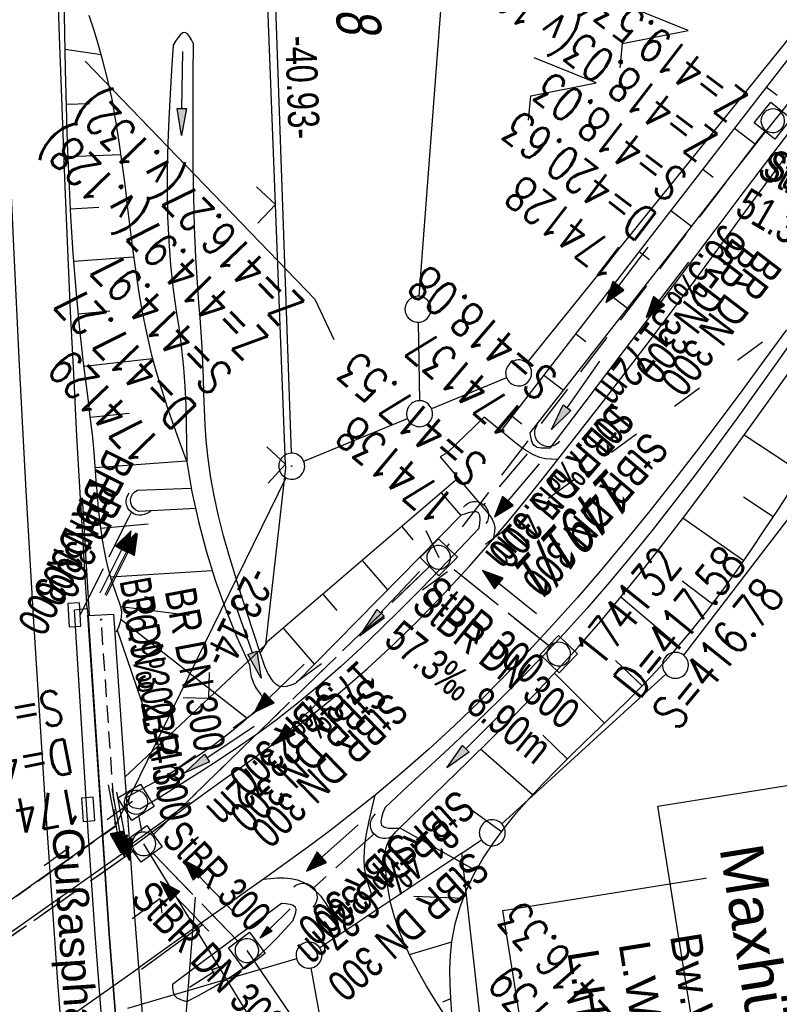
# Model space of a CAD drawing. Extents: x 508367 to 508796, y 450874 to 451832.
# Tile 26 of 37: x 508515 to 508558, y 451535 to 451592. Entities that reach past the tile are written whole.
import ezdxf

# ---------------------------------------------------------------- set-up
doc = ezdxf.new("R2010")
doc.units = 0
doc.header["$LTSCALE"] = 10
doc.header["$MEASUREMENT"] = 0
for name, pattern in [('ACAD_ISO03W100', [30, 12, -18]), ('AUSGEZOGEN', [0]), ('LT00', [0]), ('LT12', [0.4, 0.3, -0.1]), ('LT17', [0.15, 0.1, -0.05]), ('STRICHLINIE2', [0.375, 0.25, -0.125])]:
    doc.linetypes.add(name, pattern=pattern)
doc.layers.get('0').update_dxf_attribs({"linetype": 'LT00'})
for name, color, linetype in [('--EK_BW_TEXT_B', 20, 'LT00'), ('--EK_FBR', 250, 'LT00'), ('--EK_Halt-Pfeil', 4, 'LT00'), ('--EK_Haltung', 7, 'STRICHLINIE2'), ('--EK_Haltung-Text', 140, 'LT00'), ('--EK_Schacht-Text', 5, 'LT00'), ('--EL_DFK_AB_L', 21, 'LT00'), ('--EL_DFK_AB_P', 7, 'LT00'), ('--EL_Halt-Pfeil', 4, 'LT00'), ('--EL_Haltung', 182, 'STRICHLINIE2'), ('--EL_Haltung-Text', 182, 'LT00'), ('ABSTAND', 8, 'LT00'), ('BW_TEXT_B', 20, 'AUSGEZOGEN'), ('DFK_AB_L', 21, 'LT00'), ('DFK_AB_P', 7, 'LT00'), ('DFK_FLUR_NR', 250, 'LT00'), ('DFK_GZPKT', 250, 'LT00'), ('DFK_KATASTER', 250, 'LT00'), ('DFK_NUTZUNG', 250, 'LT00'), ('DL', 182, 'LT12'), ('DL_PFEIL', 201, 'LT00'), ('DL_TEXT', 182, 'LT00'), ('PFEIL', 140, 'AUSGEZOGEN'), ('RINNE_TEXT', 11, 'Continuous'), ('V121_AFBR_BAB', 250, 'LT00'), ('V121_BOESCH', 250, 'LT00'), ('V121_BOSCHUNG', 250, 'LT00'), ('V121_BR_KAPPE', 30, 'LT00'), ('V121_BR_WID', 30, 'LT17'), ('V121_EINFAHRT', 250, 'LT00'), ('V121_GRABEN', 250, 'LT00'), ('V121_H_BORD', 8, 'LT00'), ('V121_KA_MULD', 182, 'LT00'), ('V121_LD_MARK', 250, 'LT00'), ('V121_RAUHGE', 250, 'LT00'), ('V121_RINNE', 182, 'LT00'), ('V121_SINKK', 182, 'LT00'), ('V121_UK_DURCH', 182, 'LT00'), ('V121_Verdeckt', 253, 'Continuous'), ('V121_ZAUN', 40, 'LT00'), ('WASSERLTG', 130, 'ACAD_ISO03W100')]:
    doc.layers.add(name, color=color, linetype=linetype)
doc.styles.add('Arial', font='ARIAL.TTF')
doc.styles.add('Beschrift', font='ARIAL.TTF')
doc.styles.add('Haltungsbeschriftung', font='ARIAL.TTF', dxfattribs={"width": 0.75})
doc.styles.add('schachtbeschriftung', font='romans.shx', dxfattribs={"width": 0.75, "height": 2})
doc.styles.get("Standard").update_dxf_attribs({"font": 'ARIAL.TTF'})

# ---------------------------------------------------------------- blocks, each defined once
blk = doc.blocks.new('SYMB7052')
at = {"color": 0, "linetype": 'ByBlock'}
blk.add_lwpolyline([(0, 0), (0, 0.196), (0.076, 0.156)], dxfattribs=at)
blk = doc.blocks.new('SYMB7010')
at = {"color": 0, "linetype": 'ByBlock'}
for points in [[(-0.031408, 0.499213), (-0.093728, 0.49134), (-0.15457, 0.475719), (-0.212975, 0.452595), (-0.268021, 0.422333), (-0.31884, 0.385411), (-0.36463, 0.342411), (-0.40467, 0.29401), (-0.438329, 0.240973), (-0.465074, 0.184136), (-0.484486, 0.124395), (-0.496256, 0.062692), (-0.5002, 0)], [(0.5002, 0), (0.496256, 0.062692), (0.484485, 0.124395), (0.465074, 0.184136), (0.438329, 0.240973), (0.40467, 0.29401), (0.36463, 0.342411), (0.31884, 0.385411), (0.268021, 0.422333), (0.212975, 0.452595), (0.15457, 0.475719), (0.093728, 0.49134), (0.031408, 0.499213), (-0.031408, 0.499213)], [(-0.5002, 0), (-0.496256, -0.062692), (-0.484486, -0.124395), (-0.465075, -0.184136), (-0.438329, -0.240973), (-0.404671, -0.29401), (-0.36463, -0.342411), (-0.31884, -0.385411), (-0.268021, -0.422333), (-0.212975, -0.452595), (-0.154571, -0.475719), (-0.093728, -0.49134), (-0.031408, -0.499213), (0.031408, -0.499213)], [(0.031408, -0.499213), (0.093728, -0.491341), (0.15457, -0.475719), (0.212975, -0.452595), (0.268021, -0.422333), (0.31884, -0.385411), (0.36463, -0.342411), (0.404671, -0.294011), (0.438329, -0.240974), (0.465075, -0.184136), (0.484486, -0.124395), (0.496256, -0.062692), (0.500201, 0)]]:
    blk.add_lwpolyline(points, dxfattribs=at)
blk = doc.blocks.new('SYMB7221')
at = {"color": 0, "linetype": 'ByBlock'}
for p, q in [((0, 0.435), (-0.11, 0.065)), ((0.11, 0.065), (0, 0.435)), ((0.25, 0.065), (0.11, 0.065)), ((-0.35, -0.065), (-0.46, -0.435)), ((0.35, -0.065), (0.24, -0.435))]:
    blk.add_line(p, q, dxfattribs=at)
for points in [[(-0.1, -0.435), (-0.24, -0.435), (-0.35, -0.065)], [(0.6, -0.435), (0.46, -0.435), (0.35, -0.065)]]:
    blk.add_lwpolyline(points, dxfattribs=at)
blk = doc.blocks.new('SYMB0003')
at = {"color": 0, "linetype": 'ByBlock'}
for p, q in [((-0.015712, 0), (0.010166, 0.012015)), ((0, -0.021257), (-0.015712, 0)), ((0.010166, 0.012015), (0, -0.021257))]:
    blk.add_line(p, q, dxfattribs=at)
for points in [[(-0.031395, 0.499013), (-0.093691, 0.491144), (-0.154509, 0.475528), (-0.21289, 0.452414), (-0.267913, 0.422164), (-0.318712, 0.385257), (-0.364484, 0.342274), (-0.404509, 0.293893), (-0.438154, 0.240877), (-0.464888, 0.184062), (-0.484292, 0.124345), (-0.496058, 0.062667), (-0.5, 0)], [(0.5, 0), (0.496057, 0.062667), (0.484292, 0.124345), (0.464888, 0.184062), (0.438153, 0.240877), (0.404509, 0.293893), (0.364484, 0.342274), (0.318712, 0.385257), (0.267913, 0.422164), (0.21289, 0.452414), (0.154509, 0.475528), (0.093691, 0.491144), (0.031395, 0.499013), (-0.031395, 0.499013)], [(-0.5, 0), (-0.496058, -0.062667), (-0.484292, -0.124345), (-0.464888, -0.184062), (-0.438154, -0.240877), (-0.404509, -0.293893), (-0.364485, -0.342274), (-0.318712, -0.385257), (-0.267914, -0.422164), (-0.21289, -0.452414), (-0.154509, -0.475529), (-0.093691, -0.491144), (-0.031395, -0.499014), (0.031395, -0.499014)], [(0.031395, -0.499014), (0.093691, -0.491144), (0.154509, -0.475529), (0.21289, -0.452414), (0.267914, -0.422164), (0.318712, -0.385257), (0.364485, -0.342274), (0.404509, -0.293893), (0.438154, -0.240877), (0.464889, -0.184062), (0.484292, -0.124345), (0.496058, -0.062667), (0.5, 0)]]:
    blk.add_lwpolyline(points, dxfattribs=at)
blk = doc.blocks.new('SYMB0011')
at = {"color": 0, "linetype": 'ByBlock'}
for p, q in [((0.5, 0), (-0.5, 0)), ((0, 0.5), (0, -0.5))]:
    blk.add_line(p, q, dxfattribs=at)
blk = doc.blocks.new('SYMB0024')
at = {"color": 0, "linetype": 'ByBlock'}
for p, q in [((-0.5, 0.5), (0, 0)), ((0, 0), (0.5, 0.5))]:
    blk.add_line(p, q, dxfattribs=at)
blk = doc.blocks.new('Pfreil3')
at = {"layer": 'PFEIL'}
blk.add_hatch(color=256, dxfattribs=at).paths.add_polyline_path([(-1.549, 0.273), (-1.549, -0.273), (0, 0)])
for p, q in [((-1.549, 0), (-4.831, 0)), ((-1.549, -0.273), (-1.549, 0.273)), ((-1.549, 0.273), (0, 0)), ((0, 0), (-1.549, -0.273))]:
    blk.add_line(p, q, dxfattribs=at)
blk = doc.blocks.new('SYMB0652')
at = {"color": 0, "linetype": 'ByBlock'}
blk.add_lwpolyline([(-0.15, -0.075), (0.15, -0.075), (0.15, 0.075), (-0.15, 0.075), (-0.15, -0.075)], dxfattribs=at)
blk = doc.blocks.new('SYMB1210')
at = {"color": 0, "linetype": 'ByBlock'}
blk.add_line((0.018815, -0.179014), (0.055623, -0.17119), dxfattribs=at)
for points in [[(-0.2, -0.2), (-0.2, 0.2), (0.2, 0.2), (0.2, -0.2), (-0.2, -0.2)], [(0.018815, 0.179014), (-0.018815, 0.179014), (-0.055623, 0.17119), (-0.09, 0.155885), (-0.120444, 0.133766), (-0.145623, 0.105801), (-0.164438, 0.073213), (-0.176067, 0.037424), (-0.18, 0)], [(0.18, 0), (0.176067, 0.037424), (0.164438, 0.073213), (0.145623, 0.105801), (0.120444, 0.133766), (0.09, 0.155885), (0.055623, 0.17119), (0.018815, 0.179014)], [(-0.18, 0), (-0.176067, -0.037424), (-0.164438, -0.073213), (-0.145623, -0.105801), (-0.120444, -0.133766), (-0.09, -0.155885), (-0.055623, -0.17119), (-0.018815, -0.179014), (0.018815, -0.179014)], [(0.055623, -0.17119), (0.09, -0.155885), (0.120444, -0.133766), (0.145623, -0.105801), (0.164438, -0.073213), (0.176067, -0.037424), (0.18, 0)]]:
    blk.add_lwpolyline(points, dxfattribs=at)
blk = doc.blocks.new('SYMB1107')
at = {"color": 0, "linetype": 'ByBlock'}
for points in [[(-0.2, 0), (-0.196157, 0.039018), (-0.184776, 0.076537), (-0.166294, 0.111114), (-0.141421, 0.141421), (-0.111114, 0.166294), (-0.076537, 0.184776), (-0.039018, 0.196157), (0, 0.2)], [(0, 0.2), (0.039018, 0.196157), (0.076537, 0.184776), (0.111114, 0.166294), (0.141421, 0.141421), (0.166294, 0.111114), (0.184776, 0.076537), (0.196157, 0.039018), (0.2, 0)]]:
    blk.add_lwpolyline(points, dxfattribs=at)
blk = doc.blocks.new('SYMB0070')
at = {"color": 0, "linetype": 'ByBlock'}
for p, q in [((-0.5, 0), (0.2, 0)), ((0.5, 0), (0.2, 0.1)), ((0.2, 0.1), (0.2, 0)), ((0.468, 0), (0.21, 0.086)), ((0.21, 0.086), (0.21, -0.086)), ((0.21, -0.086), (0.468, 0)), ((0.22, -0.072), (0.437, 0)), ((0.23, -0.058), (0.405, 0)), ((0.24, -0.045), (0.374, 0)), ((0.342, 0), (0.25, 0.031)), ((0.25, 0.031), (0.25, -0.031)), ((0.25, -0.031), (0.342, 0)), ((0.26, -0.017), (0.31, 0)), ((0.27, -0.003), (0.279, 0))]:
    blk.add_line(p, q, dxfattribs=at)
for points in [[(0.2, 0), (0.2, -0.1), (0.5, 0)], [(0.437, 0), (0.22, 0.072), (0.22, -0.072)], [(0.405, 0), (0.23, 0.058), (0.23, -0.058)], [(0.374, 0), (0.24, 0.045), (0.24, -0.045)], [(0.31, 0), (0.26, 0.017), (0.26, -0.017)], [(0.279, 0), (0.27, 0.003), (0.27, -0.003)]]:
    blk.add_lwpolyline(points, dxfattribs=at)

msp = doc.modelspace()

# ---------------------------------------------------------------- linework, layer by layer
at = {"layer": '--EK_FBR'}
for points in [[(508518.523, 451558.028), (508518.39, 451560.142), (508518.258, 451562.255), (508518.131, 451564.369), (508517.927, 451567.965), (508517.737, 451571.562), (508517.562, 451575.159), (508517.398, 451578.757), (508517.245, 451582.356), (508517.102, 451585.955), (508516.913, 451591.044), (508516.742, 451596.134)], [(508520.982, 451544.196), (508521.287, 451544.411), (508524.461, 451546.755), (508525.466, 451547.488), (508526.477, 451548.213), (508527.49, 451548.936), (508528.502, 451549.659), (508529.509, 451550.389), (508530.508, 451551.13), (508531.495, 451551.887), (508533.109, 451553.195), (508534.681, 451554.555), (508536.211, 451555.964), (508537.7, 451557.419), (508539.149, 451558.914), (508540.558, 451560.446), (508541.929, 451562.011), (508542.887, 451563.149), (508543.83, 451564.299), (508544.761, 451565.458), (508545.683, 451566.623), (508548.43, 451570.143), (508551.141, 451573.692), (508553.817, 451577.268), (508554.976, 451578.839), (508556.131, 451580.412), (508557.285, 451581.987), (508558.441, 451583.56), (508559.601, 451585.129)], [(508558.873, 451574.111), (508557.593, 451572.348), (508556.304, 451570.592), (508555.002, 451568.844), (508553.686, 451567.109), (508552.354, 451565.386), (508551.003, 451563.679), (508549.63, 451561.99), (508548.234, 451560.32), (508546.812, 451558.672), (508545.362, 451557.048), (508543.987, 451555.562), (508542.585, 451554.101), (508541.155, 451552.667), (508539.696, 451551.264), (508538.207, 451549.893), (508536.687, 451548.557), (508535.136, 451547.259), (508533.877, 451546.251), (508532.6, 451545.267), (508531.309, 451544.301), (508530.005, 451543.351), (508528.693, 451542.413), (508527.795, 451541.778), (508526.895, 451541.145), (508525.997, 451540.511), (508525.102, 451539.872), (508521.581, 451537.345), (508521.489, 451537.28)]]:
    msp.add_lwpolyline(points, dxfattribs=at)
at = {"layer": '--EK_Haltung'}
for p, q in [((508557.632, 451585.576), (508539.262, 451561.575)), ((508543.906, 451566.959), (508541.375, 451563.98)), ((508538.268, 451560.456), (508522.327, 451544.972)), ((508545.154, 451555.869), (508539.39, 451560.509)), ((508521.476, 451546.108), (508521.65, 451545.186)), ((508535.106, 451545.054), (508531.549, 451541.879)), ((508521.174, 451544.02), (508487.112, 451520.257)), ((508527.212, 451538.828), (508522.31, 451543.91))]:
    msp.add_line(p, q, dxfattribs=at)
at = {"layer": '--EK_Haltung', "flags": 128}
msp.add_lwpolyline([(508518.112, 451557.663), (508521.072, 451563.581)], dxfattribs=at)
at = {"layer": '--EK_Haltung-Text', "flags": 128}
msp.add_lwpolyline([(508531.877, 451517.936), (508523.593, 451526.548), (508524.761, 451541.369)], dxfattribs=at)
at = {"layer": '--EK_Schacht-Text', "flags": 128}
for points in [[(508518.401, 451589.6), (508531.647, 451575.876), (508532.76, 451573.559)], [(508538.057, 451562.537), (508538.806, 451560.979)]]:
    msp.add_lwpolyline(points, dxfattribs=at)
at = {"layer": '--EL_DFK_AB_L'}
for p, q in [((508528.897, 451606.389), (508530.294, 451566.988)), ((508529.99, 451565.566), (508520.13, 451545.469)), ((508520.13, 451545.469), (508493.05, 451526.31)), ((508530.601, 451537.818), (508520.85, 451534.959)), ((508536.75, 451507.407), (508531.451, 451537.291))]:
    msp.add_line(p, q, dxfattribs=at)
at = {"layer": '--EL_Haltung'}
for p, q in [((508557.632, 451585.576), (508539.262, 451561.575)), ((508543.906, 451566.959), (508541.375, 451563.98)), ((508538.268, 451560.456), (508522.327, 451544.972)), ((508545.154, 451555.869), (508539.39, 451560.509)), ((508521.476, 451546.108), (508521.65, 451545.186)), ((508535.106, 451545.054), (508531.549, 451541.879)), ((508521.174, 451544.02), (508487.112, 451520.257)), ((508527.212, 451538.828), (508522.31, 451543.91))]:
    msp.add_line(p, q, dxfattribs=at)
at = {"layer": '--EL_Haltung', "flags": 128}
msp.add_lwpolyline([(508518.112, 451557.663), (508521.072, 451563.581)], dxfattribs=at)
at = {"layer": 'DFK_AB_L'}
for p, q in [((508528.897, 451606.389), (508530.294, 451566.988)), ((508529.99, 451565.566), (508520.13, 451545.469)), ((508520.13, 451545.469), (508493.05, 451526.31)), ((508530.601, 451537.818), (508520.85, 451534.959)), ((508536.75, 451507.407), (508531.451, 451537.291))]:
    msp.add_line(p, q, dxfattribs=at)
at = {"layer": 'DFK_KATASTER'}
for p, q in [((508540.34, 451611.349), (508537.667, 451576.047)), ((508567.469, 451601.416), (508543.892, 451572.203)), ((508537.622, 451574.55), (508537.689, 451570.02)), ((508542.727, 451571.334), (508538.394, 451569.554)), ((508531.014, 451566.524), (508537.007, 451568.984)), ((508561.634, 451566.694), (508552.927, 451555.344)), ((508551.917, 451554.243), (508542.454, 451545.596)), ((508540.14, 451543.909), (508541.278, 451544.672)), ((508540.14, 451543.909), (508531.944, 451538.445)), ((508541.5, 451531.699), (508540.14, 451543.909))]:
    msp.add_line(p, q, dxfattribs=at)
at = {"layer": 'DL'}
for p, q in [((508538.268, 451560.456), (508522.327, 451544.972)), ((508545.154, 451555.869), (508539.39, 451560.509)), ((508521.476, 451546.108), (508521.65, 451545.186)), ((508535.106, 451545.054), (508531.549, 451541.879)), ((508521.174, 451544.02), (508487.112, 451520.257)), ((508527.212, 451538.828), (508522.31, 451543.91))]:
    msp.add_line(p, q, dxfattribs=at)
at = {"layer": 'DL', "flags": 128}
msp.add_lwpolyline([(508518.112, 451557.663), (508521.072, 451563.581)], dxfattribs=at)
at = {"layer": 'V121_AFBR_BAB'}
for points in [[(508518.523, 451558.028), (508518.39, 451560.142), (508518.258, 451562.255), (508518.131, 451564.369), (508517.927, 451567.965), (508517.737, 451571.562), (508517.562, 451575.159), (508517.398, 451578.757), (508517.245, 451582.356), (508517.102, 451585.955), (508516.913, 451591.044), (508516.742, 451596.134)], [(508520.982, 451544.196), (508521.287, 451544.411), (508524.461, 451546.755), (508525.466, 451547.488), (508526.477, 451548.213), (508527.49, 451548.936), (508528.502, 451549.659), (508529.509, 451550.389), (508530.508, 451551.13), (508531.495, 451551.887), (508533.109, 451553.195), (508534.681, 451554.555), (508536.211, 451555.964), (508537.7, 451557.419), (508539.149, 451558.914), (508540.558, 451560.446), (508541.929, 451562.011), (508542.887, 451563.149), (508543.83, 451564.299), (508544.761, 451565.458), (508545.683, 451566.623), (508548.43, 451570.143), (508551.141, 451573.692), (508553.817, 451577.268), (508554.976, 451578.839), (508556.131, 451580.412), (508557.285, 451581.987), (508558.441, 451583.56), (508559.601, 451585.129)], [(508558.873, 451574.111), (508557.593, 451572.348), (508556.304, 451570.592), (508555.002, 451568.844), (508553.686, 451567.109), (508552.354, 451565.386), (508551.003, 451563.679), (508549.63, 451561.99), (508548.234, 451560.32), (508546.812, 451558.672), (508545.362, 451557.048), (508543.987, 451555.562), (508542.585, 451554.101), (508541.155, 451552.667), (508539.696, 451551.264), (508538.207, 451549.893), (508536.687, 451548.557), (508535.136, 451547.259), (508533.877, 451546.251), (508532.6, 451545.267), (508531.309, 451544.301), (508530.005, 451543.351), (508528.693, 451542.413), (508527.795, 451541.778), (508526.895, 451541.145), (508525.997, 451540.511), (508525.102, 451539.872), (508521.581, 451537.345), (508521.489, 451537.28)]]:
    msp.add_lwpolyline(points, dxfattribs=at)
at = {"layer": 'V121_BOESCH'}
msp.add_line((508521.004, 451547.242), (508520.78, 451547.116), dxfattribs=at)
for points in [[(508567.207, 451599.83), (508562.886, 451594.794), (508551.34, 451579.879), (508542.397, 451568.276)], [(508520.209, 451556.691), (508520.338, 451556.971), (508520.445, 451557.252), (508520.507, 451557.536), (508520.508, 451557.828), (508520.456, 451558.122), (508520.367, 451558.418), (508520.257, 451558.715), (508520.142, 451559.01), (508519.919, 451559.656), (508519.738, 451560.298), (508519.589, 451560.943), (508519.415, 451561.877), (508519.279, 451562.825), (508519.174, 451563.778), (508519.103, 451564.596), (508519.042, 451565.414), (508518.983, 451566.231), (508518.917, 451567.047), (508518.816, 451568.08), (508518.698, 451569.112), (508518.57, 451570.144), (508518.439, 451571.175), (508518.311, 451572.207), (508518.077, 451574.313), (508517.88, 451576.423), (508517.716, 451578.535), (508517.582, 451580.649), (508517.473, 451582.765), (508517.387, 451584.883), (508517.319, 451587.003), (508517.266, 451589.123), (508517.224, 451591.245), (508517.189, 451593.367)], [(508518.608, 451592.27), (508518.877, 451591.447), (508519.133, 451590.621), (508519.372, 451589.79), (508519.674, 451588.595), (508519.933, 451587.389), (508520.157, 451586.175), (508520.352, 451584.954), (508520.525, 451583.728), (508520.683, 451582.498), (508520.833, 451581.266), (508520.981, 451580.034), (508521.135, 451578.803), (508521.3, 451577.575), (508521.485, 451576.352), (508521.694, 451575.135), (508521.937, 451573.926), (508522.218, 451572.727), (508522.503, 451571.675), (508522.818, 451570.63), (508523.157, 451569.592), (508523.514, 451568.557), (508523.884, 451567.526), (508524.259, 451566.496)], [(508539.935, 451565.542), (508528.894, 451556.093), (508528.502, 451555.473)], [(508539.563, 451534.672), (508539.505, 451535.519), (508539.465, 451536.359), (508539.456, 451537.189), (508539.486, 451538.007), (508539.565, 451538.808), (508539.755, 451539.828), (508540.038, 451540.817), (508540.409, 451541.778), (508540.859, 451542.712), (508541.381, 451543.623), (508541.967, 451544.512), (508542.611, 451545.383), (508543.305, 451546.238), (508544.041, 451547.079), (508544.813, 451547.908), (508545.613, 451548.728), (508546.433, 451549.542), (508547.266, 451550.352), (508548.105, 451551.161), (508548.943, 451551.97), (508549.772, 451552.783), (508550.585, 451553.602), (508551.374, 451554.429), (508552.383, 451555.55), (508553.343, 451556.688), (508554.259, 451557.841), (508555.139, 451559.008), (508555.988, 451560.185), (508556.812, 451561.371), (508557.617, 451562.564), (508558.409, 451563.762), (508559.194, 451564.962)], [(508539.632, 451533.822), (508539.112, 451534.62), (508538.6, 451535.422), (508538.105, 451536.233), (508537.634, 451537.056), (508537.195, 451537.896), (508536.797, 451538.758), (508536.492, 451539.524), (508536.231, 451540.303), (508536.045, 451540.995), (508535.899, 451541.698), (508535.793, 451542.414), (508535.725, 451543.15), (508535.709, 451543.494), (508535.716, 451543.834), (508535.761, 451544.163), (508535.857, 451544.471), (508535.985, 451544.712), (508536.149, 451544.937), (508536.336, 451545.152), (508536.535, 451545.362)]]:
    msp.add_lwpolyline(points, dxfattribs=at)
at = {"layer": 'V121_BOSCHUNG'}
for p, q in [((508517.241, 451590.305), (508519.315, 451589.995)), ((508557.718, 451588.118), (508558.342, 451587.639)), ((508517.316, 451587.122), (508518.643, 451587.161)), ((508555.882, 451585.746), (508557.105, 451584.806)), ((508517.417, 451584.109), (508520.456, 451584.231)), ((508554.046, 451583.374), (508554.649, 451582.91)), ((508517.557, 451581.087), (508519.195, 451581.177)), ((508552.209, 451581.001), (508553.405, 451580.082)), ((508517.751, 451578.061), (508521.199, 451578.317)), ((508550.376, 451578.627), (508550.967, 451578.172)), ((508548.544, 451576.251), (508549.711, 451575.354)), ((508518.007, 451575.029), (508519.828, 451575.208)), ((508546.713, 451573.875), (508547.288, 451573.432)), ((508518.334, 451572.019), (508522.287, 451572.462)), ((508544.881, 451571.499), (508546.017, 451570.626)), ((508518.704, 451569.06), (508520.941, 451569.295)), ((508543.05, 451569.123), (508543.609, 451568.693)), ((508559.76, 451565.829), (508556.432, 451568.026)), ((508518.987, 451566.165), (508524.238, 451566.552)), ((508538.954, 451564.703), (508540.075, 451563.392)), ((508558.112, 451563.312), (508556.391, 451564.458)), ((508556.408, 451560.786), (508552.901, 451563.235)), ((508519.301, 451562.655), (508522.045, 451562.92)), ((508536.675, 451562.752), (508537.318, 451562)), ((508534.395, 451560.802), (508535.848, 451559.104)), ((508519.858, 451559.857), (508525.732, 451560.217)), ((508554.6, 451558.287), (508552.86, 451559.607)), ((508532.116, 451558.851), (508532.925, 451557.905)), ((508552.645, 451555.854), (508549.319, 451558.687)), ((508520.452, 451558.141), (508524.419, 451557.643)), ((508520.483, 451557.399), (508527.756, 451551.697)), ((508520.254, 451556.786), (508521.924, 451551.871)), ((508529.837, 451556.9), (508531.621, 451554.815)), ((508550.547, 451553.563), (508549.003, 451555.027)), ((508548.366, 451551.412), (508545.495, 451554.307)), ((508546.23, 451549.343), (508544.819, 451550.727)), ((508544.217, 451547.271), (508541.223, 451549.909)), ((508542.423, 451545.138), (508540.68, 451546.406)), ((508540.961, 451542.901), (508536.544, 451545.37)), ((508537.369, 451541.431), (508540.218, 451541.31)), ((508537.12, 451538.068), (508539.564, 451538.802)), ((508539.051, 451535.328), (508539.505, 451535.521))]:
    msp.add_line(p, q, dxfattribs=at)
at = {"layer": 'V121_BR_KAPPE'}
for points in [[(508518.592, 451557.631), (508520.044, 451557.709), (508521.255, 451540.27), (508522.302, 451526.869), (508522.683, 451521.887), (508521.168, 451521.775)], [(508521.168, 451521.775), (508519.808, 451539.246), (508518.592, 451557.631)]]:
    msp.add_lwpolyline(points, dxfattribs=at)
at = {"layer": 'V121_BR_WID'}
for q in [(508519.325, 451557.386), (508493.013, 451526.285)]:
    msp.add_line((508520.153, 451545.454), q, dxfattribs=at)
at = {"layer": 'V121_EINFAHRT'}
for points in [[(508543.263, 451567.564), (508542.397, 451568.276), (508541.427, 451569.07), (508539.29, 451567.004), (508538.891, 451566.772), (508539.935, 451565.542), (508541.355, 451563.867)], [(508545.683, 451566.623), (508545.328, 451566.639), (508544.978, 451566.673), (508544.641, 451566.744), (508544.275, 451566.886), (508543.928, 451567.082), (508543.592, 451567.314), (508543.263, 451567.564)], [(508541.355, 451563.867), (508541.551, 451563.643), (508541.732, 451563.417), (508541.884, 451563.185), (508541.993, 451562.946), (508542.043, 451562.695), (508542.034, 451562.473), (508541.99, 451562.243), (508541.929, 451562.011)], [(508534.971, 451541.448), (508534.832, 451541.849), (508534.705, 451542.252), (508534.6, 451542.659), (508534.528, 451543.069), (508534.496, 451543.557), (508534.513, 451544.05), (508534.566, 451544.544), (508534.645, 451545.036), (508534.792, 451545.784), (508534.959, 451546.524), (508535.136, 451547.259)], [(508528.693, 451542.413), (508529.095, 451542.455), (508529.495, 451542.484), (508529.889, 451542.487), (508530.276, 451542.453), (508530.652, 451542.367), (508531.028, 451542.214), (508531.381, 451542.003), (508531.703, 451541.743), (508531.988, 451541.444), (508532.22, 451541.13), (508532.424, 451540.799), (508532.613, 451540.459)]]:
    msp.add_lwpolyline(points, dxfattribs=at)
at = {"layer": 'V121_GRABEN'}
for points in [[(508544.087, 451568.158), (508546.856, 451571.699), (508549.624, 451575.242), (508552.391, 451578.784), (508554.078, 451580.944), (508555.766, 451583.101), (508557.459, 451585.255), (508559.159, 451587.404), (508560.869, 451589.544), (508562.59, 451591.676), (508564.325, 451593.795), (508565.453, 451595.156), (508566.586, 451596.513), (508567.723, 451597.867), (508568.862, 451599.219)], [(508569.591, 451598.9), (508568.446, 451597.493), (508567.303, 451596.084), (508566.164, 451594.672), (508565.03, 451593.256), (508563.534, 451591.362), (508562.049, 451589.458), (508560.575, 451587.546), (508559.108, 451585.628), (508557.648, 451583.706), (508556.192, 451581.78), (508554.738, 451579.852), (508553.285, 451577.924), (508551.273, 451575.262), (508549.259, 451572.602), (508547.243, 451569.943), (508545.226, 451567.285)], [(508524.656, 451590.608), (508524.541, 451590.838), (508524.425, 451591.041), (508524.304, 451591.192), (508524.179, 451591.266), (508524.047, 451591.243), (508523.909, 451591.139), (508523.768, 451590.972), (508523.623, 451590.763), (508523.477, 451590.534)], [(508523.477, 451590.534), (508523.388, 451589.118), (508523.305, 451587.701), (508523.233, 451586.286), (508523.177, 451584.871), (508523.142, 451583.458), (508523.135, 451582.048), (508523.16, 451580.639), (508523.222, 451579.233), (508523.328, 451577.831), (508523.482, 451576.431), (508523.576, 451575.745), (508523.678, 451575.059), (508523.78, 451574.372), (508523.879, 451573.686), (508523.967, 451572.998), (508524.075, 451571.92), (508524.151, 451570.838), (508524.201, 451569.755), (508524.231, 451568.669), (508524.248, 451567.583), (508524.259, 451566.496), (508524.562, 451564.764), (508524.939, 451563.047), (508525.387, 451561.348), (508525.906, 451559.668), (508526.496, 451558.012), (508527.155, 451556.383), (508527.881, 451554.782), (508527.922, 451554.445), (508527.984, 451554.11), (508528.088, 451553.781), (508528.254, 451553.459), (508528.394, 451553.262), (508528.531, 451553.07), (508528.632, 451552.882), (508528.661, 451552.698), (508528.594, 451552.516), (508528.454, 451552.339), (508528.278, 451552.166), (508527.465, 451551.436), (508526.654, 451550.771), (508525.844, 451550.162), (508525.035, 451549.601), (508524.228, 451549.081), (508523.421, 451548.593), (508522.615, 451548.129), (508521.81, 451547.682), (508521.004, 451547.242)], [(508540.097, 451563.415), (508530.533, 451553.711), (508530.278, 451553.608), (508530.03, 451553.53), (508529.794, 451553.501), (508529.579, 451553.546), (508529.43, 451553.641), (508529.296, 451553.777), (508529.176, 451553.933), (508528.951, 451554.304), (508528.775, 451554.687), (508528.631, 451555.078), (508528.502, 451555.473), (508528.143, 451556.585), (508527.777, 451557.702), (508527.412, 451558.825), (508527.055, 451559.953), (508526.713, 451561.087), (508526.393, 451562.227), (508526.102, 451563.372), (508525.847, 451564.523), (508525.634, 451565.681), (508525.472, 451566.844), (508525.385, 451567.734), (508525.324, 451568.626), (508525.281, 451569.521), (508525.25, 451570.417), (508525.223, 451571.314), (508525.192, 451572.21), (508525.152, 451573.106), (508525.099, 451573.961), (508525.037, 451574.816), (508524.97, 451575.67), (508524.906, 451576.524), (508524.797, 451578.28), (508524.72, 451580.038), (508524.669, 451581.798), (508524.64, 451583.559), (508524.628, 451585.32), (508524.63, 451587.083), (508524.641, 451588.845), (508524.656, 451590.608)], [(508559.43, 451573.792), (508558.284, 451572.168), (508557.132, 451570.548), (508555.97, 451568.936), (508554.797, 451567.333), (508553.609, 451565.743), (508552.404, 451564.167), (508551.18, 451562.608), (508549.934, 451561.068), (508548.664, 451559.551), (508547.366, 451558.057), (508546.039, 451556.591), (508544.806, 451555.282), (508543.549, 451553.995), (508542.272, 451552.726), (508540.979, 451551.471), (508539.672, 451550.229), (508538.355, 451548.996), (508537.032, 451547.769), (508535.706, 451546.545)], [(508536.535, 451545.362), (508537.861, 451546.635), (508539.184, 451547.912), (508540.5, 451549.195), (508541.805, 451550.487), (508543.097, 451551.791), (508544.371, 451553.11), (508545.625, 451554.446), (508546.855, 451555.804), (508548.161, 451557.305), (508549.438, 451558.832), (508550.689, 451560.381), (508551.918, 451561.949), (508553.128, 451563.535), (508554.321, 451565.134), (508555.502, 451566.743), (508556.674, 451568.361), (508557.839, 451569.984), (508559.002, 451571.609)], [(508545.226, 451567.285), (508544.961, 451567.274), (508544.711, 451567.281), (508544.494, 451567.326), (508544.323, 451567.426), (508544.225, 451567.563), (508544.16, 451567.739), (508544.118, 451567.942), (508544.087, 451568.158)], [(508541.137, 451562.671), (508541.175, 451562.941), (508541.195, 451563.19), (508541.178, 451563.396), (508541.108, 451563.54), (508540.982, 451563.604), (508540.805, 451563.608), (508540.59, 451563.568), (508540.35, 451563.499), (508540.097, 451563.415)], [(508541.137, 451562.671), (508540.021, 451561.493), (508538.902, 451560.319), (508537.777, 451559.154), (508536.641, 451558.001), (508535.492, 451556.866), (508534.326, 451555.752), (508533.14, 451554.663), (508531.93, 451553.604), (508530.693, 451552.579), (508529.427, 451551.592), (508528.349, 451550.803), (508527.251, 451550.039), (508526.137, 451549.296), (508525.009, 451548.57), (508523.871, 451547.856), (508522.727, 451547.151), (508521.579, 451546.45)], [(508521.579, 451546.45), (508521.37, 451546.486), (508521.179, 451546.534), (508521.028, 451546.604), (508520.935, 451546.709), (508520.912, 451546.86), (508520.944, 451547.043), (508521.004, 451547.242)], [(508535.706, 451546.545), (508535.586, 451546.239), (508535.495, 451545.953), (508535.461, 451545.707), (508535.513, 451545.522), (508535.67, 451545.412), (508535.911, 451545.362), (508536.209, 451545.352), (508536.535, 451545.362)], [(508523.434, 451536.361), (508525.296, 451537.737), (508527.157, 451539.114), (508528.442, 451540.068), (508529.725, 451541.021)], [(508529.725, 451541.021), (508529.979, 451541.006), (508530.211, 451540.977), (508530.399, 451540.919), (508530.523, 451540.82), (508530.566, 451540.663), (508530.54, 451540.461), (508530.468, 451540.23), (508530.372, 451539.983)], [(508524.269, 451535.353), (508524.934, 451535.708), (508525.594, 451536.07), (508526.245, 451536.445), (508526.879, 451536.84), (508527.494, 451537.26), (508528.083, 451537.712), (508528.568, 451538.132), (508529.035, 451538.575), (508529.489, 451539.035), (508529.933, 451539.506), (508530.372, 451539.983)], [(508523.434, 451536.361), (508523.445, 451536.114), (508523.481, 451535.885), (508523.566, 451535.695), (508523.694, 451535.572), (508523.862, 451535.481), (508524.059, 451535.412), (508524.269, 451535.353)]]:
    msp.add_lwpolyline(points, dxfattribs=at)
at = {"layer": 'V121_H_BORD'}
for p, q in [((508518.237, 451564.4), (508518.131, 451564.369)), ((508518.641, 451557.638), (508518.237, 451564.4)), ((508524.395, 451546.84), (508524.461, 451546.755)), ((508525.174, 451539.786), (508521.652, 451537.195)), ((508525.174, 451539.786), (508525.102, 451539.872))]:
    msp.add_line(p, q, dxfattribs=at)
msp.add_lwpolyline([(508520.899, 451544.303), (508521.28, 451544.605), (508524.395, 451546.84)], dxfattribs=at)
at = {"layer": 'V121_LD_MARK'}
msp.add_lwpolyline([(508513.646, 451593.824), (508513.923, 451586.568), (508514.237, 451579.314), (508514.587, 451572.062), (508514.973, 451564.811), (508515.393, 451557.562), (508516.065, 451547.009), (508516.809, 451536.461), (508517.625, 451525.918), (508518.513, 451515.381), (508519.474, 451504.85), (508520.508, 451494.327), (508521.615, 451483.811), (508522.441, 451476.395), (508523.302, 451468.983), (508524.199, 451461.576), (508525.129, 451454.173)], dxfattribs=at)
at = {"layer": 'V121_RAUHGE'}
msp.add_lwpolyline([(508524.791, 451563.791), (508521.497, 451563.633), (508521.333, 451563.702), (508521.194, 451563.813), (508521.091, 451563.957), (508521.031, 451564.125), (508521.02, 451564.302), (508521.057, 451564.476), (508521.141, 451564.632), (508521.265, 451564.76), (508521.419, 451564.849), (508524.516, 451564.967)], dxfattribs=at)
at = {"layer": 'V121_RINNE'}
for p, q in [((508517.788, 451557.961), (508518.523, 451558.028)), ((508518.523, 451558.028), (508518.562, 451557.638))]:
    msp.add_line(p, q, dxfattribs=at)
for points in [[(508520.427, 451521.388), (508520.175, 451524.362), (508519.925, 451527.336), (508519.679, 451530.31), (508519.439, 451533.285), (508519.207, 451536.261), (508518.985, 451539.237), (508518.765, 451542.356), (508518.556, 451545.476), (508518.356, 451548.597), (508518.163, 451551.718), (508517.974, 451554.839), (508517.788, 451557.961)], [(508521.148, 451521.751), (508519.778, 451539.253), (508518.562, 451557.638)]]:
    msp.add_lwpolyline(points, dxfattribs=at)
at = {"layer": 'V121_Verdeckt'}
for points in [[(508492.546, 451524.129), (508493.859, 451525.055), (508520.982, 451544.196)], [(508521.489, 451537.28), (508493.12, 451517.288)]]:
    msp.add_lwpolyline(points, dxfattribs=at)
at = {"layer": 'V121_ZAUN'}
for p, q in [((508529.382, 451581.345), (508528.796, 451596.333)), ((508529.969, 451566.356), (508529.382, 451581.345)), ((508520.697, 451548.305), (508525.532, 451552.849))]:
    msp.add_line(p, q, dxfattribs=at)
msp.add_lwpolyline([(508525.532, 451552.849), (508528.835, 451555.953), (508529.977, 451566.15), (508529.969, 451566.356)], dxfattribs=at)
at = {"layer": 'WASSERLTG', "ltscale": 0.015, "flags": 128}
msp.add_lwpolyline([(508677.523, 451660.839), (508454.36, 451498.239), (508422.788, 451469.046), (508418.37, 451463.488)], dxfattribs=at)

# ---------------------------------------------------------------- block references
at = {"layer": '--EK_Halt-Pfeil', "zscale": 4}
for p, xscale, yscale, rotation in [((508549.663, 451577.28), 4.000000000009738, 4, 232.5696000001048), ((508543.318, 451564.844), 4.000000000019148, 4, 229.6411100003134), ((508520.528, 451560.556), 3.99999999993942, 3.999999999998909, 63.25500918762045), ((508542.899, 451558.968), 4.000000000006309, 4, 141.1611199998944), ((508529.601, 451553.432), 3.999999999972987, 4, 224.1709299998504), ((508520.096, 451545.897), 3.999999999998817, 4, 280.6869399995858), ((508532.662, 451544.214), 3.999999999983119, 4, 221.7411000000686), ((508525.481, 451542.062), 4.000000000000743, 4, 133.9725300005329)]:
    msp.add_blockref('SYMB0070', p, dxfattribs=dict(at, xscale=xscale, yscale=yscale, rotation=rotation))
at = {"layer": '--EL_DFK_AB_P', "xscale": 1.500000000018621, "yscale": 1.5, "zscale": 1.5, "rotation": 264.7377099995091}
for p in [(508530.32, 451566.239), (508531.32, 451538.029)]:
    msp.add_blockref('SYMB0003', p, dxfattribs=at)
at = {"layer": '--EL_Halt-Pfeil', "zscale": 4}
for p, xscale, yscale, rotation in [((508552.002, 451576.417), 4.000000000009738, 4, 232.5696000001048), ((508543.318, 451564.844), 4.000000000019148, 4, 229.6411100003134), ((508520.45, 451560.615), 3.99999999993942, 3.999999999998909, 63.25500918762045), ((508542.899, 451558.968), 4.000000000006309, 4, 141.1611199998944), ((508530.818, 451551.621), 3.999999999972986, 4, 224.1709299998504), ((508520.301, 451545.664), 3.999999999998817, 4, 280.6869399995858), ((508532.662, 451544.214), 3.999999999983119, 4, 221.7411000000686), ((508525.481, 451542.062), 4.000000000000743, 4, 133.9725300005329)]:
    msp.add_blockref('SYMB0070', p, dxfattribs=dict(at, xscale=xscale, yscale=yscale, rotation=rotation))
at = {"layer": 'DFK_AB_P', "xscale": 1.500000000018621, "yscale": 1.5, "zscale": 1.5, "rotation": 264.7377099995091}
for p in [(508530.32, 451566.239), (508531.32, 451538.029)]:
    msp.add_blockref('SYMB0003', p, dxfattribs=at)
at = {"layer": 'DFK_GZPKT', "xscale": 1.500000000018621, "yscale": 1.5, "zscale": 1.5, "rotation": 264.7377099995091}
for p in [(508537.61, 451575.298), (508543.42, 451571.62), (508537.7, 451569.269), (508552.47, 451554.75), (508541.9, 451545.089)]:
    msp.add_blockref('SYMB7010', p, dxfattribs=at)
at = {"layer": 'DFK_KATASTER', "xscale": 10, "yscale": 10, "zscale": 10, "rotation": 306.2539199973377}
msp.add_blockref('SYMB7052', (508521.12, 451540.139), dxfattribs=at)
at = {"layer": 'DFK_NUTZUNG', "xscale": 10.00000000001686, "yscale": 10, "zscale": 10, "rotation": 264.7377100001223}
msp.add_blockref('SYMB7221', (508548.87, 451591.783), dxfattribs=at)
at = {"layer": 'DL_PFEIL', "zscale": 4}
for p, xscale, yscale, rotation in [((508520.158, 451560.726), 3.99999999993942, 3.999999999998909, 63.25500918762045), ((508542.899, 451558.968), 4.000000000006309, 4, 141.1611199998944), ((508529.601, 451553.432), 3.999999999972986, 4, 224.1709299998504), ((508520.58, 451545.461), 3.999999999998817, 4, 280.6869399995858), ((508532.662, 451544.214), 3.999999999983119, 4, 221.7411000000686), ((508524.141, 451540.846), 4.000000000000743, 4, 133.9725300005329)]:
    msp.add_blockref('SYMB0070', p, dxfattribs=dict(at, xscale=xscale, yscale=yscale, rotation=rotation))
at = {"layer": 'PFEIL'}
for p, rotation in [((508523.962, 451585.329), 269.1839146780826), ((508545.325, 451568.35), 234.8320448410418), ((508534.391, 451556.653), 226.7777692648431), ((508528.565, 451554.007), 289.2893547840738), ((508539.272, 451548.833), 224.9865327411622), ((508524.146, 451548.54), 213.8824511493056)]:
    msp.add_blockref('Pfreil3', p, dxfattribs=dict(at, rotation=rotation))
at = {"layer": 'PFEIL', "xscale": 0.5, "yscale": 0.7, "zscale": 0.5}
for p, rotation in [((508528.497, 451539.008), 224.2949983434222), ((508526.46, 451537.452), 32.45457448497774)]:
    msp.add_blockref('Pfreil3', p, dxfattribs=dict(at, rotation=rotation))
at = {"layer": 'V121_BR_WID', "xscale": 0.1, "yscale": 0.1, "zscale": 0.1, "rotation": 279.0666}
for p in [(508519.325, 451557.386), (508520.153, 451545.454)]:
    msp.add_blockref('SYMB0011', p, dxfattribs=at)
at = {"layer": 'V121_KA_MULD', "zscale": 3.8}
for p, xscale, yscale, rotation in [((508558.087, 451586.172), 3.79999999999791, 3.800000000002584, 51.39523027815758), ((508538.806, 451560.98), 3.800000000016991, 3.799999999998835, 315.601751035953), ((508545.738, 451555.398), 3.800000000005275, 3.799999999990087, 225.9782126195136), ((508521.337, 451546.847), 3.800000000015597, 3.800000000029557, 31.64678050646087), ((508521.789, 451544.45), 3.799999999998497, 3.80000000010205, 36.11748323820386), ((508527.733, 451538.289), 3.800000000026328, 3.799999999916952, 36.61630813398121)]:
    msp.add_blockref('SYMB1210', p, dxfattribs=dict(at, xscale=xscale, yscale=yscale, rotation=rotation))
at = {"layer": 'V121_SINKK', "zscale": 4.5}
for p, xscale, yscale, rotation in [((508517.778, 451557.663), 4.500000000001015, 4.500000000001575, 273.4186954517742), ((508518.573, 451546.44), 4.499999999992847, 4.500000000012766, 93.66474337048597)]:
    msp.add_blockref('SYMB0652', p, dxfattribs=dict(at, xscale=xscale, yscale=yscale, rotation=rotation))
at = {"layer": 'V121_UK_DURCH', "zscale": 4}
for p, xscale, yscale, rotation in [((508545.15, 451568.163), 3.999999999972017, 4.00000000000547, 142.445438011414), ((508521.571, 451564.206), 4.000000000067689, 4.000000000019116, 141.3706805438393), ((508540.889, 451563.409), 3.999999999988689, 3.999999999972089, 323.7744697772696), ((508535.666, 451545.554), 3.999999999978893, 3.999999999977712, 128.5950894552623), ((508530.99, 451541.381), 3.999999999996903, 3.999999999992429, 313.3156561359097)]:
    msp.add_blockref('SYMB1107', p, dxfattribs=dict(at, xscale=xscale, yscale=yscale, rotation=rotation))
at = {"layer": 'V121_ZAUN', "xscale": 2.1, "yscale": 2.1, "zscale": 2.1}
for p, rotation in [((508529.382, 451581.345), 92.24173999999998), ((508529.969, 451566.356), 92.24173999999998), ((508525.532, 451552.849), 43.22029999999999)]:
    msp.add_blockref('SYMB0024', p, dxfattribs=dict(at, rotation=rotation))

# ---------------------------------------------------------------- texts
at = {"layer": '--EK_Haltung-Text', "style": 'Haltungsbeschriftung'}
for s, rotation, width, p in [('StBR DN 300', -30.1271, 0.75, (508557.099, 451583.03)), ('51.3‰ 8.97m', -30.1271, 0.75, (508555.815, 451580.816)), ('96.5‰ 31.72m', -127.4304, 0.75, (508555.254, 451580.353)), ('BR DN 300', -127.4304, 0.75, (508557.287, 451578.797)), ('101.7‰ 5.41m', -130.3589, 0.7, (508548.88, 451569.989)), ('StBR DN 300', -130.3589, 0.75, (508550.83, 451568.331)), ('BR DN 300', 243.2381, 0.75, (508518.731, 451565.657)), ('BR DN 300', -79.3131, 0.75, (508522.983, 451559.037)), ('StBR DN 300', -38.8389, 0.75, (508537.164, 451558.053)), ('36.9‰ 2.44m', -79.3131, 0.75, (508520.468, 451558.562)), ('57.3‰ 8.90m', -38.8389, 0.75, (508535.559, 451556.06)), ('17.3‰ 23.72m', -135.8291, 0.75, (508534.16, 451555.118)), ('StBR DN 300', -135.8291, 0.75, (508535.944, 451553.282)), ('81.4‰ 6.27m', -138.2589, 0.75, (508538.977, 451546.026)), ('StBR DN 300', -138.2589, 0.75, (508540.681, 451544.116))]:
    msp.add_text(s, height=1.8, rotation=rotation, dxfattribs=dict(at, width=width)).set_placement(p)
at = {"layer": '--EK_Schacht-Text', "style": 'schachtbeschriftung', "width": 0.75}
for s, rotation, p in [('Z=419.53(v.131)', -217.4304, (508556.779, 451587.578)), ('Z=418.03(v.127)', -217.4304, (508555.029, 451585.291)), ('S=418.03', -217.4304, (508553.278, 451583.004)), ('Z=416.27(v.132)', -225.8291, (508531.152, 451575.617)), ('D=420.63', -217.4304, (508551.528, 451580.718)), ('Z=414.97(v.128)', -225.8291, (508529.086, 451573.61)), ('174128', -217.4304, (508549.778, 451578.431)), ('S=414.97', -225.8291, (508527.021, 451571.604)), ('S=418.08', -220.3589, (508545.79, 451571.45)), ('D=417.27', -225.8291, (508524.955, 451569.597)), ('174137', -220.3589, (508543.925, 451569.256)), ('174129', -225.8291, (508522.889, 451567.591)), ('S=417.53', -220.3666, (508541.735, 451566.471)), ('174138', -220.3666, (508539.87, 451564.277)), ('174132', 51.1611, (508548.077, 451554.515)), ('D=417.58', 51.1611, (508550.32, 451552.709)), ('S=416.78', 51.1611, (508552.564, 451550.902)), ('S=414.71', -169.313, (508516.896, 451553.366)), ('D=415.56', -169.313, (508517.43, 451550.537)), ('174133', -169.313, (508517.964, 451547.707))]:
    msp.add_text(s, height=2, rotation=rotation, dxfattribs=at).set_placement(p)
at = {"layer": '--EL_Haltung-Text', "style": 'Haltungsbeschriftung'}
for s, rotation, width, p in [('StBR DN 300', -30.1271, 0.75, (508557.099, 451583.03)), ('BR DN 300', -127.4304, 0.75, (508555.823, 451579.498)), ('StBR DN 300', -130.3589, 0.75, (508548.88, 451569.989)), ('BR DN 300', 243.2381, 0.75, (508519.676, 451567.333)), ('BR DN 300', -79.3131, 0.65, (508520.375, 451559.618)), ('StBR DN 300', -38.8389, 0.75, (508537.164, 451558.053)), ('StBR DN 300', -135.8291, 0.75, (508534.722, 451554.157)), ('StBR DN 300', -138.2589, 0.75, (508539.873, 451547.67)), ('StBR DN 300', -46.0275, 0.75, (508520.948, 451541.217))]:
    msp.add_text(s, height=1.8, rotation=rotation, dxfattribs=dict(at, width=width)).set_placement(p)
at = {"layer": 'ABSTAND', "width": 0.75}
for s, rotation, p in [('-40.93-', -87.9686, (508529.939, 451591.052)), ('-23.14-', -116.1331, (508527.855, 451560.545))]:
    msp.add_text(s, height=1.8, rotation=rotation, dxfattribs=at).set_placement(p)
at = {"layer": 'DFK_FLUR_NR', "oblique": 13.754, "width": 0.75}
for s, rotation, p in [('1478', 279.0666, (508532.114, 451596.892)), ('1491/1', 226.8154, (508548.596, 451566.254))]:
    msp.add_text(s, height=2.5, rotation=rotation, dxfattribs=at).set_placement(p)
at = {"layer": 'DL_TEXT', "style": 'Haltungsbeschriftung'}
for s, rotation, width, p in [('StBR 300', -30.1271, 0.75, (508557.386, 451583.076)), ('BR 300', 243.2381, 0.75, (508518.974, 451564.902)), ('StBR 300', -38.8389, 0.75, (508537.657, 451558.626)), ('StBR 300', -135.8291, 0.75, (508532.351, 451554.037)), ('BR 300', -79.3131, 0.75, (508521.664, 451551.826)), ('StBR 300', -46.0275, 0.7, (508522.744, 451544.69)), ('StBR 300', -138.2589, 0.75, (508536.562, 451545.2))]:
    msp.add_text(s, height=1.8, rotation=rotation, dxfattribs=dict(at, width=width)).set_placement(p)
at = {"layer": 'RINNE_TEXT', "insert": (508518.281, 451545.444), "char_height": 1.8, "attachment_point": 1, "rotation": 273.8542, "style": 'Arial'}
msp.add_mtext('Gußasphaltrinne', dxfattribs=at)

# ---------------------------------------------------------------- next in the draw order: texts
at = {"layer": 'BW_TEXT_B', "insert": (508579.612, 451543.54), "char_height": 2, "width": 37.55462, "attachment_point": 1, "rotation": 279.0666, "style": 'Beschrift', "bg_fill": 3, "box_fill_scale": 1.5, "bg_fill_color": 256, "bg_fill_transparency": 0}
msp.add_mtext('\\pt20;{\\Funir_o|c0;\\H1.75x;6738762\\fArial|b0|i0|c238|p34;\\H0.5714x;\\P\\ptz;\\H1.75x;BW N_93_B1\\fArial|b0|i0|c0|p34;74d\\fArial|b0|i0|c238|p34;\\W0.8;\\P\\H0.3714x;\\W1;\\P\\fArial|b0|i0|c0|p34;\\H1.924x;Unterführung der GVS Maxhütte - Eichelberg\\fArial|b0|i0|c238|p34;\\W0.9;\\P\\H0.1999x;\\W1;\\P\\pt8,20;\\H3.602x;K\\fArial|b0|i0|c0|p34;m^I^I\\fArial|b0|i0|c238|p34;1\\fArial|b0|i0|c0|p34;74.908\\fArial|b0|i0|c238|p34;\\PBw.Wi\\fArial|b0|i0|c0|p34;.^I^I65.77\\fArial|b0|i0|c238|p34; gon\\PL.W.^I\\fArial|b0|i0|c0|p34;                 9.00 \\fArial|b0|i0|c238|p34;m\\P\\fArial|b0|i0|c0|p34;L.H.^I                 4.66 m}', dxfattribs=at)

# ---------------------------------------------------------------- next in the draw order: linework, layer by layer
at = {"layer": 'BW_TEXT_B'}
msp.add_lwpolyline([(508581.999, 451546.909), (508588.786, 451504.381), (508549.293, 451498.079), (508542.507, 451540.607)], close=True, dxfattribs=at)

# ---------------------------------------------------------------- next in the draw order: texts
at = {"layer": '--EK_Schacht-Text', "style": 'schachtbeschriftung', "width": 0.75}
for s, p in [('S=416.33', (508550.27, 451533.799)), ('174139', (508548.121, 451531.881))]:
    msp.add_text(s, height=2, rotation=-228.2589, dxfattribs=at).set_placement(p)

# ---------------------------------------------------------------- next in the draw order: texts
at = {"layer": '--EK_BW_TEXT_B', "insert": (508569.492, 451546.52), "char_height": 2, "width": 37.55462, "attachment_point": 1, "rotation": 279.0666, "style": 'Beschrift', "bg_fill": 3, "box_fill_scale": 1.5, "bg_fill_color": 256, "bg_fill_transparency": 0}
msp.add_mtext('{\\fArial|b0|i0|c238|p34;\\H1.7499x;BW N_93_B1\\fArial|b0|i0|c0|p34;74d\\fArial|b0|i0|c238|p34;\\W0.8;\\P\\H0.3714x;\\W1;\\P\\fArial|b0|i0|c0|p34;\\H1.924x;Unterführung der GVS Maxhütte - Eichelberg}', dxfattribs=at)

# ---------------------------------------------------------------- next in the draw order: linework, layer by layer
at = {"layer": '--EK_BW_TEXT_B'}
msp.add_lwpolyline([(508571.879, 451549.889), (508578.665, 451507.362), (508558.235, 451504.101), (508551.448, 451546.629)], close=True, dxfattribs=at)
at = {"layer": '--EK_Schacht-Text', "flags": 128}
for points in [[(508553.949, 451494.125), (508540.67, 451513.584), (508521.789, 451544.45)], [(508527.733, 451538.289), (508539.669, 451520.749), (508545.673, 451514.452), (508553.797, 451522.366)]]:
    msp.add_lwpolyline(points, dxfattribs=at)

doc.saveas('drawing.dxf')
